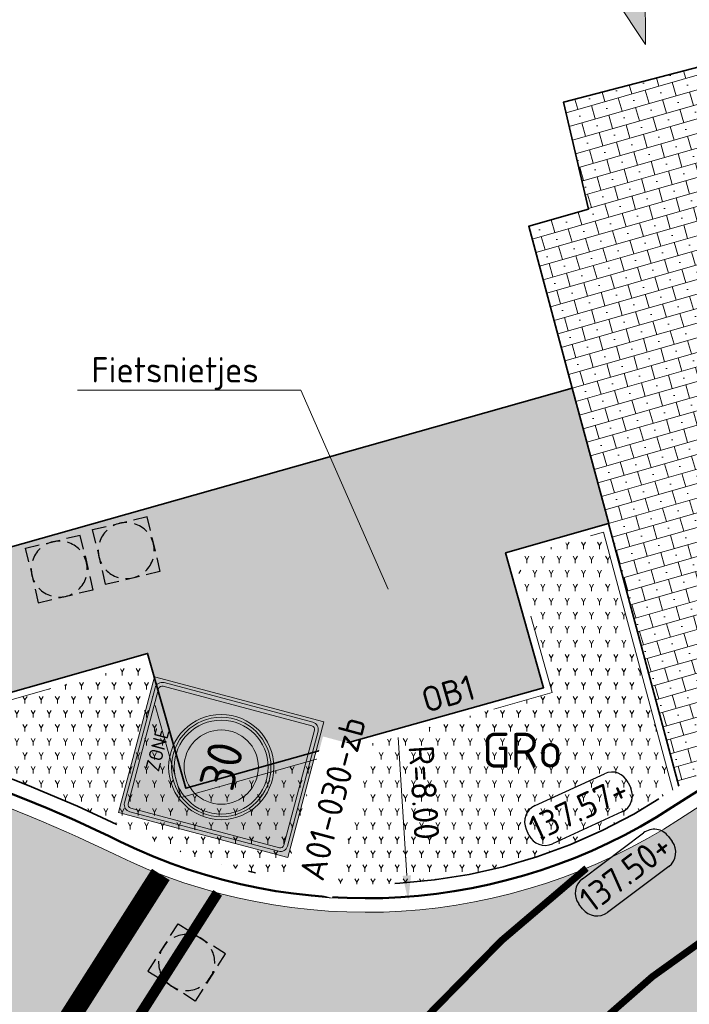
# Model space of a CAD drawing. Header units: metres. Extents: x 191748 to 192615, y 309710 to 310028.
# Tile 33 of 76: x 192050 to 192059, y 309823 to 309837. Entities that reach past the tile are written whole.
import ezdxf
from ezdxf import colors
from ezdxf.entities.mleader import LeaderData, LeaderLine
from ezdxf.enums import TextEntityAlignment as Align
from ezdxf.math import Vec2, Vec3

# ---------------------------------------------------------------- set-up
doc = ezdxf.new("R2010")
doc.units = ezdxf.units.M
for name, pattern in [('VH-GELEIDEBAND_50X200', [8, 4, -2, 0, -2]), ('VH-OPSLUITBAND-SO', [10, 4, -2, 2, -2]), ('VH-OPSLUITBAND_100X200', [16, 8, -2, 4, -2]), ('VW-11_STREEP', [2, 1, -1])]:
    doc.linetypes.add(name, pattern=pattern)
for name, color, linetype, lineweight, true_color in [('N-WE-GR-BEPLANTING_BODEMBEDEKKERS-A', 7, 'Continuous', 9, 0x478e2f), ('N-WE-GR-BEPLANTING_BODEMBEDEKKERS-T', 7, 'Continuous', 9, 0x224517), ('N-WE-VH-GESLOTENVERHARDING_ASFALT_COATING_ROOD-A', 7, 'Continuous', 9, 0xf2beba), ('N-WE-VW-MARKERING_LANGS_STREEP_11-G', 7, 'VW-11_STREEP', 13, 0xf7f7f7)]:
    doc.layers.add(name, color=color, linetype=linetype, lineweight=lineweight, true_color=true_color)
for name, color, linetype, lineweight in [('N-WE-RI-OVERIG_RIOOLPUT-OPHOOGTEBRENGEN-S-200', 7, 'Continuous', 25), ('N-WE-VH-KANTLAAG 2 STREKS-G', 170, 'Continuous', 18), ('N-WE-VH-KANTOPSLUITING_GELEIDEBAND_70 200 VOORKANT-G', 2, 'Continuous', 50), ('N-WE-VH-KANTOPSLUITING_GELEIDEBAND_70 200-G', 6, 'VH-GELEIDEBAND_50X200', 35), ('N-WE-VH-KANTOPSLUITING_OPSLUITBAND_80X200 VOORKANT-G', 1, 'Continuous', 35), ('N-WE-VH-KANTOPSLUITING_OPSLUITBAND_80X200-G', 5, 'VH-OPSLUITBAND-SO', 18), ('N-WE-VH-KANTOPSLUITING_TEKST-T', 7, 'VH-OPSLUITBAND_100X200', 35), ('N-WE-VH-KANTVERHARDING-G', 5, 'Continuous', 35), ('N-WE-VH-OPENVERHARDING_STRAATBAKSTEEN_ROOD-A', 13, 'Continuous', 9), ('N-WE-VH-VERHARDING_ASFALT-A', 253, 'Continuous', 9), ('N-WE-VW-VERKEERSTEKEN_BORD-T25', 7, 'Continuous', 25), ('N-WE-VW-VERKEERSTEKEN_BORD_ZONEBORD-S-200', 7, 'Continuous', 25), ('X-XX-AL-AANPIJLING-S', 6, 'Continuous', 5), ('X-XX-AL-AANPIJLING_INRIT-S', 6, 'Continuous', 5), ('X-XX-AL-HOOGTELABEL-S', 7, 'Continuous', 25), ('X-XX-AL-MAATVOERING-M', 6, 'Continuous', 18)]:
    doc.layers.add(name, color=color, linetype=linetype, lineweight=lineweight)
doc.layers.add('N-WE-VW-MARKERING_30 KM zone-S', color=7, linetype='Continuous', true_color=0xf7f7f7)
doc.styles.add('NLCS-ISO', font='NLCS-ISO.ttf')
doc.styles.add('NLCS-ISO-M200-T18', font='NLCS-ISO.ttf', dxfattribs={"height": 0.36})
doc.styles.add('NLCS-ISO-M200-T25', font='NLCS-ISO.ttf', dxfattribs={"height": 0.5})
doc.styles.add('NLCS-RVV-M200-T25', font='NLCS-RVV.ttf')
doc.dimstyles.new('NLCS-M200-T18-PIJL_L2_H2', dxfattribs={"dimscale": 0.2, "dimtxt": 2.5, "dimasz": 1.8, "dimexe": 2, "dimexo": 2, "dimgap": 0.7, "dimtad": 1, "dimzin": 0, "dimdsep": 46, "dimtxsty": 'NLCS-ISO-M200-T18', "dimcen": 0, "dimdle": 2, "dimclrd": 256, "dimclre": 256, "dimclrt": 7, "dimazin": 0, "dimtfac": 1, "dimtdec": 3, "dimtofl": 0, "dimtmove": 0, "dimatfit": 3, "dimfxl": 2, "dimfxlon": 1, "dimtfillclr": 256, "dimtolj": 1, "dimtzin": 0, "dimlwd": -1, "dimlwe": -1, "dimarcsym": 0})

# ---------------------------------------------------------------- blocks, each defined once
blk = doc.blocks.new('INRIT')
at = {"layer": 'X-XX-AL-AANPIJLING_INRIT-S'}
blk.add_hatch(color=254, dxfattribs=at).paths.add_polyline_path([(-1.75, 0.07499999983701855), (-1.750000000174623, -0.07499999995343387), (-0.75, -0.07500000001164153), (-0.75, -0.2250000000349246), (0, 0), (-0.75, 0.2250000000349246), (-0.75, 0.07500000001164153)])
at = {"layer": 'X-XX-AL-AANPIJLING_INRIT-S', "flags": 128}
blk.add_lwpolyline([(-1.75, 0.07499999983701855), (-1.750000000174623, -0.07499999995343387), (-0.75, -0.07500000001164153), (-0.75, -0.2250000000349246), (0, 0), (-0.75, 0.2250000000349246), (-0.75, 0.07500000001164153)], close=True, dxfattribs=at)
blk = doc.blocks.new('*D110')
at = {"layer": 'defpoints', "color": 0, "transparency": 16777216}
for p in [(192054.6348853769, 309832.4871657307), (192055.1350666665, 309824.5028173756)]:
    blk.add_point(p, dxfattribs=at)
at = {"layer": 'X-XX-AL-MAATVOERING-M', "transparency": 16777216}
blk.add_line((192054.9892638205, 309826.8302549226), (192055.1125585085, 309824.8621130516), dxfattribs=at)
blk.add_solid([(192055.1724411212, 309824.8658644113), (192055.0526758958, 309824.8583616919), (192055.1350666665, 309824.5028173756)], dxfattribs=at)
at = {"layer": 'X-XX-AL-MAATVOERING-M', "color": 7, "transparency": 16777216, "insert": (192055.3590310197, 309826.0458390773), "char_height": 0.36, "attachment_point": 5, "rotation": 273.58462263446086, "style": 'NLCS-ISO-M200-T18'}
blk.add_mtext('\\A1;R=8.00', dxfattribs=at)
blk = doc.blocks.new('N-SVW-VERKEERSTEKEN_BORD_ZONEBORD BEGIN_A01_030-SO')
at = {"true_color": 0xffffff}
h = blk.add_hatch(color=7, dxfattribs=at)
h.dxf.hatch_style = 1
h.paths.add_polyline_path([(5.001768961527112, 6.250889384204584), (-5.001768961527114, 6.250889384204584), (-5.001768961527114, 8.881784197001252e-16), (-4.756152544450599, 0), (-4.756152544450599, 5.485527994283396, -0.4142135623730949), (-4.2311525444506, 6.010527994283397), (4.247025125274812, 6.010527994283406, -0.4142135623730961), (4.77202512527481, 5.485527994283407), (4.772025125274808, 0), (5.001768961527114, 0)])
at = {"true_color": 0x191919}
h = blk.add_hatch(color=250, dxfattribs=at)
h.dxf.hatch_style = 1
h.paths.add_polyline_path([(-4.493652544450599, 5.485527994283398, -0.4142135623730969), (-4.2311525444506, 5.748027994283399), (4.247025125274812, 5.748027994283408, -0.4142135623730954), (4.509525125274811, 5.485527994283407), (4.509525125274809, 0), (4.77202512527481, 0), (4.772025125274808, 5.485527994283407, 0.4142135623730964), (4.247025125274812, 6.010527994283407), (-4.231152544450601, 6.010527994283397, 0.4142135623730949), (-4.756152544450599, 5.485527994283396), (-4.756152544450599, 0), (-4.493652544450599, 0)])
at = {"true_color": 0xffffff}
h = blk.add_hatch(color=7, dxfattribs=at)
h.dxf.hatch_style = 1
h.paths.add_polyline_path([(4.509525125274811, 5.485527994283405, 0.4142135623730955), (4.247025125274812, 5.748027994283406), (-4.2311525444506, 5.748027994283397, 0.4142135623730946), (-4.493652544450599, 5.485527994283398), (-4.493652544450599, 0), (-3.75, 0, -1), (3.75, 0), (4.509525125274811, 8.881784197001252e-16)])
at = {"true_color": 0xff0000}
h = blk.add_hatch(color=1, dxfattribs=at)
h.dxf.hatch_style = 1
h.paths.add_polyline_path([(-3.75, 0), (-3.55, 0, -1), (3.550000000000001, 0), (3.75, 0, 1)])
at = {"true_color": 0xffffff}
h = blk.add_hatch(color=7, dxfattribs=at)
h.dxf.hatch_style = 1
h.paths.add_polyline_path([(-3.55, 0), (-3.35, 0, -1), (3.35, 0), (3.550000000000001, 0, 1)])
at = {"true_color": 0xff0000}
h = blk.add_hatch(color=1, dxfattribs=at)
h.dxf.hatch_style = 1
h.paths.add_polyline_path([(-3.35, 0), (-2.649999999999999, 0, -1), (2.649999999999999, 0), (3.35, 0, 1)])
at = {"true_color": 0xffffff}
h = blk.add_hatch(color=7, dxfattribs=at)
h.dxf.hatch_style = 1
h.paths.add_polyline_path([(-2.649999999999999, 0), (2.649999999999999, 0, 1)])
h = blk.add_hatch(color=7, dxfattribs=at)
h.dxf.hatch_style = 1
h.paths.add_polyline_path([(5.001768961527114, 0), (4.772025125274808, 0), (4.77202512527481, -5.490847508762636, -0.4142135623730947), (4.247025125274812, -6.015847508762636), (-4.231152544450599, -6.015847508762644, -0.4142135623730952), (-4.756152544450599, -5.490847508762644), (-4.756152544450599, 0), (-5.001768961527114, 8.881784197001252e-16), (-5.001768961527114, -6.250889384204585), (5.001768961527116, -6.250889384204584)])
at = {"true_color": 0x191919}
h = blk.add_hatch(color=250, dxfattribs=at)
h.dxf.hatch_style = 1
h.paths.add_polyline_path([(-4.493652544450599, 0), (-4.756152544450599, -8.881784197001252e-16), (-4.756152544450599, -5.490847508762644, 0.4142135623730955), (-4.231152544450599, -6.015847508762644), (4.247025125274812, -6.015847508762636, 0.4142135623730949), (4.77202512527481, -5.490847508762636), (4.77202512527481, 0), (4.509525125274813, 8.881784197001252e-16), (4.509525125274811, -5.490847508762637, -0.4142135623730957), (4.247025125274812, -5.753347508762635), (-4.2311525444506, -5.753347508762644, -0.4142135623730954), (-4.493652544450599, -5.490847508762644)])
at = {"true_color": 0xffffff}
h = blk.add_hatch(color=7, dxfattribs=at)
h.dxf.hatch_style = 1
h.paths.add_polyline_path([(-3.75, 0), (-4.493652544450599, 0), (-4.493652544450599, -5.490847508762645, 0.4142135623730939), (-4.2311525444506, -5.753347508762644), (4.247025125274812, -5.753347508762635, 0.4142135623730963), (4.509525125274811, -5.490847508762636), (4.509525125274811, 0), (3.75, 0, -1)])
at = {"true_color": 0xff0000}
h = blk.add_hatch(color=1, dxfattribs=at)
h.dxf.hatch_style = 1
h.paths.add_polyline_path([(3.75, 0), (3.550000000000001, 0, -1), (-3.55, 0), (-3.75, 0, 1)])
at = {"true_color": 0xffffff}
h = blk.add_hatch(color=7, dxfattribs=at)
h.dxf.hatch_style = 1
h.paths.add_polyline_path([(3.550000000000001, 0), (3.35, 0, -1), (-3.35, 0), (-3.55, 0, 1)])
at = {"true_color": 0xff0000}
h = blk.add_hatch(color=1, dxfattribs=at)
h.dxf.hatch_style = 1
h.paths.add_polyline_path([(3.35, 0), (2.649999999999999, 0, -1), (-2.649999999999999, 0), (-3.35, 0, 1)])
at = {"true_color": 0xffffff}
h = blk.add_hatch(color=7, dxfattribs=at)
h.dxf.hatch_style = 1
h.paths.add_polyline_path([(2.649999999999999, 0), (-2.649999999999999, 0, 1)])
at = {"color": 251, "lineweight": 0, "true_color": 0x4b4b4b}
blk.add_lwpolyline([(-5.001768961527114, 6.250889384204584), (5.001768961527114, 6.250889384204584), (5.001768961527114, -6.250889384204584), (-5.001768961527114, -6.250889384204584)], close=True, dxfattribs=at)
at = {"color": 250, "lineweight": 0, "true_color": 0x191919}
for points in [[(-4.231152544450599, 6.010527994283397), (4.247025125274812, 6.010527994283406, -0.4142135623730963), (4.772025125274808, 5.485527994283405), (4.77202512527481, -5.490847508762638, -0.4142135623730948), (4.24702512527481, -6.015847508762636), (-4.2311525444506, -6.015847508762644, -0.4142135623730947), (-4.756152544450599, -5.490847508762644), (-4.756152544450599, 5.4855279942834, -0.4142135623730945)], [(-4.2311525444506, 5.748027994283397), (4.247025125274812, 5.748027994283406, -0.4142135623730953), (4.509525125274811, 5.485527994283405), (4.509525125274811, -5.490847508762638, -0.4142135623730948), (4.247025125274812, -5.753347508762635), (-4.2311525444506, -5.753347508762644, -0.4142135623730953), (-4.493652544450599, -5.490847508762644), (-4.493652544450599, 5.4855279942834, -0.4142135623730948)]]:
    blk.add_lwpolyline(points, format="xyb", close=True, dxfattribs=at)
at = {"color": 1, "lineweight": 0, "true_color": 0xff0000}
blk.add_circle((0, 0), 3.75, dxfattribs=at)
at = {"color": 7, "lineweight": 0, "true_color": 0xffffff}
for radius in [3.55, 3.35, 2.649999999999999]:
    blk.add_circle((0, 0), radius, dxfattribs=at)
at = {"color": 250, "true_color": 0x191919, "style": 'NLCS-RVV-M200-T25'}
for s, height, p in [('ZONE', 1, (0.02025343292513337, 4.713568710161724)), ('30', 2.5, (0.09999999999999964, 0))]:
    blk.add_text(s, height=height, dxfattribs=at).set_placement(p, align=Align.MIDDLE_CENTER)
blk.add_attdef('RVV_ONDERSCHRIFT', text='', height=1, dxfattribs=at).set_placement((0.02025343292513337, -4.717490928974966), align=Align.MIDDLE_CENTER)
blk = doc.blocks.new('TEKST OB')
at = {"layer": 'N-WE-VH-KANTOPSLUITING_TEKST-T', "style": 'NLCS-ISO'}
blk.add_attdef('TEKST_OPSLUITBANDEN', text='', height=0.36, rotation=0.340705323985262, dxfattribs=at).set_placement((0, 0), align=Align.BOTTOM_CENTER)
blk = doc.blocks.new('SAL-HOOGTE-WEGPEIL-200-SO')
for p, q in [((-0.5450000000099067, 0.3024999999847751), (0.5450000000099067, 0.3024999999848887)), ((-0.8000000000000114, -0.04250000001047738), (-0.8000000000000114, 0.04250000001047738)), ((0.8000000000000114, 0.04749999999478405), (0.8000000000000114, -0.04250000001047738)), ((0.5449999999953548, -0.297500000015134), (-0.5449999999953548, -0.297500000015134))]:
    blk.add_line(p, q)
for centre, radius, start, end in [((-0.5450000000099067, 0.04749999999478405), 0.2549999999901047, 90.00000000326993, 180.0000000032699), ((0.5450000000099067, 0.04749999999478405), 0.2549999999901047, 359.9999999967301, 89.99999999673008), ((-0.5449999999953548, -0.04250000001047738), 0.2550000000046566, 180, 270), ((0.5449999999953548, -0.04250000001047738), 0.2550000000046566, 270, 0)]:
    blk.add_arc(centre, radius, start, end)
at = {"style": 'NLCS-ISO'}
blk.add_attdef('HOOGTE', text='', height=0.36, dxfattribs=at).set_placement((0, 0.002499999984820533), align=Align.MIDDLE_CENTER)
blk = doc.blocks.new('SRI-PUT_OPHOOGTEBRENGEN-SO')
for p, q in [((-0.5, 2), (0.5, 2)), ((-2, -0.4999999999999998), (-2, 0.5)), ((2, -0.4999999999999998), (2, 0.5000000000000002)), ((-0.5, -2), (0.5, -2))]:
    blk.add_line(p, q)
for points in [[(-1, 2), (-2, 2), (-2, 0.9999999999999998)], [(1, 2), (2, 2), (2, 0.9999999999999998)], [(-1, -2), (-2, -2), (-2, -0.9999999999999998)], [(1, -2), (2, -2), (2, -0.9999999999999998)]]:
    blk.add_lwpolyline(points)
for start, end in [(120, 150), (75.52248781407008, 104.4775121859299), (30, 59.99999999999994), (165.5224878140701, 194.4775121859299), (345.5224878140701, 14.47751218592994), (209.9999999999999, 239.9999999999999), (300.0000000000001, 330.0000000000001), (255.52248781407, 284.4775121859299)]:
    blk.add_arc((0, 0), 2, start, end)

msp = doc.modelspace()

# ---------------------------------------------------------------- hatches: boundary and pattern name
at = {"layer": 'N-WE-GR-BEPLANTING_BODEMBEDEKKERS-A'}
h = msp.add_hatch(dxfattribs=at)
h.set_pattern_fill('AGR-BEPLANTING_SOORT_01', color=256, scale=0.04, pattern_type=2)
h.set_pattern_definition([(59.99999999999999, (192048.0483931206, 309826.9672860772), (-0.1154700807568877, 0.1999999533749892), [0.05773519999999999, -0.1732052]), (120, (192048.0483931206, 309826.9672860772), (-0.2309400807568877, -4.662501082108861e-08), [0.05773519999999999, -0.1732052]), (270, (192048.0483931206, 309826.9672860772), (0.11547, -0.2), [0.05, -0.35])])
edge = h.paths.add_edge_path()
edge.add_line((192056.644633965, 309829.3977510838), (192057.1887744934, 309827.4731963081))
edge.add_line((192057.1887744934, 309827.4731963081), (192051.8929401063, 309825.9758743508))
edge.add_line((192051.8929401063, 309825.9758743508), (192051.3487995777, 309827.9004291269))
edge.add_line((192051.3487995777, 309827.9004291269), (192048.0483931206, 309826.9672860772))
edge.add_line((192048.0483931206, 309826.9672860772), (192047.9871854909, 309826.7689688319))
edge.add_arc((192041.2267650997, 309805.2037951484), 22.59999999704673, 64.05151384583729, 72.5944246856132, ccw=False)
edge.add_arc((192054.5286765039, 309832.5391046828), 7.799999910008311, 244.0515138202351, 247.0094835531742)
edge.add_line((192051.4821621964, 309825.3586625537), (192051.7384934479, 309825.2552267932))
edge.add_arc((192054.5286765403, 309832.5391047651), 7.79999999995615, 249.0400195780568, 303.0926038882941)
edge.add_arc((192068.7245158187, 309810.7565854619), 18.20000000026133, 122.64487450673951, 123.092603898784, ccw=False)
edge.add_line((192058.9068819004, 309826.0815345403), (192057.920128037, 309829.7583789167))
edge.add_line((192057.920128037, 309829.7583789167), (192056.644633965, 309829.3977510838))
at = {"layer": 'N-WE-VH-GESLOTENVERHARDING_ASFALT_COATING_ROOD-A'}
h = msp.add_hatch(color=256, dxfattribs=at)
h.dxf.hatch_style = 1
edge = h.paths.add_edge_path()
edge.add_line((192051.0774653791, 309808.4195765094), (192057.0811257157, 309758.80851348))
edge.add_line((192057.0811257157, 309758.80851348), (192058.565283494, 309759.0298562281))
edge.add_line((192058.565283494, 309759.0298562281), (192052.5561329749, 309808.6862872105))
edge.add_arc((192068.7381378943, 309810.6445452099), 16.30006311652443, 172.7372160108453, 186.9000706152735, ccw=False)
edge.add_arc((192042.9464646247, 309813.9315084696), 9.700216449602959, 352.7372160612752, 353.558672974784)
edge.add_arc((192068.7432477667, 309810.638999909), 16.30746508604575, 122.85393825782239, 172.2315393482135, ccw=False)
edge.add_arc((192069.4176080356, 309809.2144069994), 17.87123448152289, 94.68040749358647, 122.19239038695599, ccw=False)
edge.add_arc((192068.8067794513, 309807.0628131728), 19.9812120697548, 86.85571442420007, 92.43069995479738, ccw=False)
edge.add_arc((192068.7245158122, 309810.7565854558), 16.30000000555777, 69.28399104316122, 85.85476106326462, ccw=False)
edge.add_line((192074.490415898, 309826.0027127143), (192099.6408618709, 309816.4911196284))
edge.add_arc((192146.0156778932, 309939.1148793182), 131.1000000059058, 249.283991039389, 267.28769582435)
edge.add_line((192139.8119000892, 309808.1617459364), (192141.2483762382, 309808.1163962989))
edge.add_arc((192142.7684526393, 309904.2043735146), 96.09999998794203, 269.0936774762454, 300.0344611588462)
edge.add_line((192190.8685005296, 309821.0082474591), (192194.5697765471, 309823.0909068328))
edge.add_line((192194.5697765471, 309823.0909068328), (192208.7230190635, 309831.2756147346))
edge.add_arc((192084.1208555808, 310046.7414149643), 248.9000004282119, 300.0404543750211, 303.1284289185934)
edge.add_arc((192208.2896435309, 309856.4733086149), 21.6999999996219, 303.1284289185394, 319.3354496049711)
edge.add_line((192224.7499105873, 309842.332954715), (192225.6489243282, 309843.3794636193))
edge.add_arc((192239.5301633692, 309831.4546490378), 18.30000000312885, 125.1354368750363, 139.3354496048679, ccw=False)
edge.add_line((192228.9983091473, 309846.420277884), (192235.1600518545, 309850.7565190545))
edge.add_line((192235.1600518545, 309850.7565190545), (192236.4865745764, 309851.7701852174))
edge.add_arc((192229.1268201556, 309861.0166983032), 11.81795199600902, 308.5180067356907, 324.8070539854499)
edge.add_line((192238.7846379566, 309854.205637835), (192239.3306963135, 309854.9545798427))
edge.add_arc((192239.7560225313, 309855.1015410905), 0.4499999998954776, 142.4942655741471, 199.0613597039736, ccw=False)
edge.add_arc((192266.6089706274, 309834.4922791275), 34.30000000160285, 127.17003413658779, 142.4942657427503, ccw=False)
edge.add_line((192245.8855127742, 309861.8240974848), (192247.0046765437, 309862.637645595))
edge.add_line((192247.0046765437, 309862.637645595), (192247.8553785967, 309863.2301912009))
edge.add_line((192247.8553785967, 309863.2301912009), (192254.0557285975, 309867.5489654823))
edge.add_line((192254.0557285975, 309867.5489654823), (192254.1700393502, 309867.3848525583))
edge.add_line((192254.1700393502, 309867.3848525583), (192255.7091075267, 309868.45687076))
edge.add_line((192255.7091075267, 309868.45687076), (192254.566, 309870.098))
edge.add_line((192254.566, 309870.098), (192247.4733388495, 309865.1572808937))
edge.add_line((192247.4733388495, 309865.1572808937), (192247.5874540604, 309864.9934487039))
edge.add_line((192247.5874540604, 309864.9934487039), (192246.0901905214, 309863.9505489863))
edge.add_arc((192266.6089706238, 309834.4922791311), 35.89999999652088, 124.8586456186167, 145.9195530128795)
edge.add_arc((192228.4265712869, 309860.3247079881), 10.20000000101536, 305.13543687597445, 325.91955301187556, ccw=False)
edge.add_line((192234.2967851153, 309851.9832099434), (192228.1350424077, 309847.6469687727))
edge.add_arc((192239.5301633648, 309831.4546490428), 19.79999999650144, 125.1354368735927, 139.3354496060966)
edge.add_line((192224.51111785, 309844.3569074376), (192223.6121041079, 309843.3103985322))
edge.add_arc((192208.2896435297, 309856.473308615), 20.20000000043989, 303.128428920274, 319.33544960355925, ccw=False)
edge.add_arc((192084.1208557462, 310046.741414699), 247.4000001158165, 300.0404543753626, 303.12842892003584, ccw=False)
edge.add_line((192207.9721020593, 309832.5741229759), (192193.8265035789, 309824.3938355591))
edge.add_line((192193.8265035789, 309824.3938355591), (192190.1252659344, 309822.3111977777))
edge.add_arc((192142.768452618, 309904.2043735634), 94.6000000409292, 295.4844754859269, 300.0397409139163, ccw=False)
edge.add_line((192183.4716656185, 309818.8087737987), (192183.0189620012, 309818.594464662))
edge.add_arc((192142.7684526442, 309904.204373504), 94.59999997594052, 287.2480245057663, 295.1811174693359, ccw=False)
edge.add_line((192170.8181706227, 309813.8585196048), (192159.1426590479, 309811.0322459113))
edge.add_arc((192142.7684526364, 309904.2043735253), 94.59999999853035, 269.0985400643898, 279.96746087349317, ccw=False)
edge.add_arc((192141.9846298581, 309854.2105175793), 44.60000006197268, 267.27836996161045, 269.0949207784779, ccw=False)
edge.add_arc((192146.0156777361, 309939.1148793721), 129.6000000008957, 249.28399111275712, 267.2806065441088, ccw=False)
edge.add_line((192100.1714661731, 309817.8941374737), (192075.0210202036, 309827.4057305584))
edge.add_arc((192068.7245158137, 309810.7565854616), 17.7999999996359, 69.28399102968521, 123.0926038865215)
edge.add_arc((192054.5286765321, 309832.5391047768), 8.200000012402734, 292.5779463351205, 303.0926038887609, ccw=False)
edge.add_arc((192068.7245154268, 309810.756585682), 17.99999958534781, 127.8612765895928, 168.1940758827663)
edge.add_arc((192042.9203814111, 309813.9419657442), 8.200000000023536, -7.0372807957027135, 3.4774068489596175, ccw=False)
edge.add_arc((192068.7245158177, 309810.7565854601), 17.80000000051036, 172.9627625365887, 187.543856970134)
edge.add_line((192051.0785808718, 309808.4197115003), (192051.0774653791, 309808.4195765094))
h = msp.add_hatch(color=256, dxfattribs=at)
h.dxf.hatch_style = 1
edge = h.paths.add_edge_path()
edge.add_arc((192244.0243701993, 309849.036280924), 0.4499999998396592, 230.4225353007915, 287.348414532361)
edge.add_arc((192233.6897319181, 309881.2700922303), 34.30000000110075, 287.7710036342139, 307.1700341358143)
edge.add_arc((192233.689733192, 309881.2700932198), 34.30000001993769, 307.1700314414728, 315.9919136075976)
edge.add_arc((192266.8487255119, 309849.2436790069), 11.80000000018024, 120.7354877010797, 136.0055259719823, ccw=False)
edge.add_line((192260.818035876, 309859.3862024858), (192261.6775717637, 309859.8972778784))
edge.add_line((192261.6775717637, 309859.8972778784), (192261.5753566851, 309860.0691850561))
edge.add_line((192261.5753566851, 309860.0691850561), (192270.857, 309865.588))
edge.add_line((192270.857, 309865.588), (192271.6236130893, 309864.2986961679))
edge.add_line((192271.6236130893, 309864.2986961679), (192262.9461587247, 309859.139128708))
edge.add_arc((192268.0569126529, 309850.5437698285), 9.99999999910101, 120.7354877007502, 138.2013745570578)
edge.add_arc((192233.6897319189, 309881.2700922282), 36.09999999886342, 289.36379946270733, 318.2013745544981, ccw=False)
edge.add_line((192245.6592327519, 309847.2121849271), (192245.5955394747, 309847.401771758))
edge.add_line((192245.5955394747, 309847.401771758), (192244.6476053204, 309847.083305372))
edge.add_arc((192233.6839772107, 309881.2912425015), 35.92191676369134, 284.36949514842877, 287.7706307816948, ccw=False)
edge.add_arc((192245.1302455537, 309836.6122301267), 10.19999999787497, 104.3694951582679, 123.9399972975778)
edge.add_arc((192258.1392042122, 309817.2820200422), 33.50000058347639, 123.9399973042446, 125.1354368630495)
edge.add_line((192238.8595800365, 309844.6781170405), (192233.0580172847, 309840.5953475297))
edge.add_arc((192221.6628963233, 309856.7876672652), 19.80000000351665, 291.26296266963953, 305.13543687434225, ccw=False)
edge.add_line((192228.8433443, 309838.3355354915), (192227.0587217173, 309837.6410688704))
edge.add_arc((192234.3842292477, 309818.8161667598), 20.20000000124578, 111.2629626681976, 123.3955080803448)
edge.add_line((192223.2658404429, 309835.6809653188), (192220.6846251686, 309834.0017217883))
edge.add_line((192220.6846251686, 309834.0017217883), (192219.8426701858, 309833.4635931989))
edge.add_arc((192084.1208556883, 310046.7414148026), 252.8000002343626, 300.0404543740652, 302.4711089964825, ccw=False)
edge.add_line((192210.6754033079, 309827.8994933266), (192196.5308240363, 309819.7197953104))
edge.add_line((192196.5308240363, 309819.7197953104), (192192.8295869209, 309817.6371578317))
edge.add_arc((192142.7684716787, 309904.204339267), 99.99996080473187, 298.6623529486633, 300.0404547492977, ccw=False)
edge.add_line((192190.7331580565, 309816.4582224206), (192190.6371805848, 309816.633802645))
edge.add_arc((192142.7686785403, 309904.2026409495), 99.79827117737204, 269.1016171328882, 298.6627164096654, ccw=False)
edge.add_arc((192141.984624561, 309854.2105173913), 49.79999962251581, 267.28177641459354, 269.1017624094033, ccw=False)
edge.add_arc((192146.0156778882, 309939.1148792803), 134.7999999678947, 262.0982203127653, 267.28177642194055, ccw=False)
edge.add_line((192127.4840057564, 309805.5947792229), (192126.5002487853, 309805.7350156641))
edge.add_line((192126.5002487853, 309805.7350156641), (192113.7508740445, 309808.2331677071))
edge.add_arc((192146.0156775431, 309939.1148779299), 134.7999985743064, 255.7287576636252, 256.15163443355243, ccw=False)
edge.add_arc((192146.0156779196, 309939.1148793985), 134.8000000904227, 249.2839910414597, 255.72875766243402, ccw=False)
edge.add_line((192098.3320379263, 309813.0303422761), (192078.8062263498, 309820.4147669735))
edge.add_line((192078.8062263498, 309820.4147669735), (192078.2031537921, 309820.6428416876))
edge.add_arc((192072.6848690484, 309806.0514560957), 15.60000000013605, 69.28399103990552, 186.6211746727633)
edge.add_line((192057.1889176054, 309804.2527096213), (192058.1706189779, 309795.7954884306))
edge.add_line((192058.1706189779, 309795.7954884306), (192059.8562187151, 309781.2742804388))
edge.add_arc((192556.7199951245, 309838.9494718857), 500.2000000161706, 186.6211746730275, 188.2193609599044)
edge.add_line((192061.6580603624, 309767.43918755), (192062.8420816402, 309759.6676848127))
edge.add_line((192062.8420816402, 309759.6676848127), (192061.298320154, 309759.4374529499))
edge.add_line((192061.298320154, 309759.4374529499), (192060.1734683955, 309767.2247424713))
edge.add_arc((192556.7199952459, 309838.9494719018), 501.7000001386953, 186.6211746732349, 188.2193609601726, ccw=False)
edge.add_line((192058.3662233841, 309781.1013240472), (192056.6806236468, 309795.6225320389))
edge.add_line((192056.6806236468, 309795.6225320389), (192055.6989222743, 309804.0797532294))
edge.add_arc((192072.6848690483, 309806.0514560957), 17.10000000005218, 69.28399104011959, 186.6211746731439, ccw=False)
edge.add_line((192078.7337580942, 309822.0458595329), (192079.3368306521, 309821.8177848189))
edge.add_line((192079.3368306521, 309821.8177848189), (192080.1912720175, 309821.4946454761))
edge.add_line((192080.1912720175, 309821.4946454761), (192098.8626422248, 309814.4333601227))
edge.add_arc((192146.015677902, 309939.1148793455), 133.3000000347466, 249.2839910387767, 256.1356227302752)
edge.add_arc((192146.0156779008, 309939.1148793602), 133.3000000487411, 256.1356227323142, 261.6913552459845)
edge.add_arc((192146.0156778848, 309939.1148792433), 133.2999999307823, 261.6913552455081, 267.2817764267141)
edge.add_arc((192141.9846245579, 309854.2105172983), 48.29999952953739, 267.2817764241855, 269.1017624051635)
edge.add_arc((192142.7684526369, 309904.2043734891), 98.299999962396, 269.1017624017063, 300.0462624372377)
edge.add_line((192191.9871735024, 309819.113789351), (192195.6884480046, 309821.1964478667))
edge.add_line((192195.6884480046, 309821.1964478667), (192209.8243640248, 309829.3711359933))
edge.add_arc((192084.1208557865, 310046.7414146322), 251.1000000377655, 300.0404543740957, 303.1985352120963)
edge.add_arc((192233.4902673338, 309818.468291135), 21.69999999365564, 111.2629626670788, 123.19853521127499, ccw=False)
edge.add_line((192225.6207864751, 309838.6910820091), (192228.2993709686, 309839.7334242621))
edge.add_arc((192221.6628963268, 309856.7876672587), 18.29999999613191, 291.2629626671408, 305.1354368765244)
edge.add_line((192232.1947505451, 309841.8220384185), (192237.9963133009, 309845.904807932))
edge.add_arc((192258.1392035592, 309817.2820209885), 34.99999943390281, 123.93999727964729, 125.1354368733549, ccw=False)
edge.add_line((192238.5978501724, 309846.3188160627), (192239.7848766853, 309847.0833405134))
edge.add_arc((192246.077788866, 309836.8657450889), 11.99999999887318, 105.5881973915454, 121.62848938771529, ccw=False)
edge.add_line((192242.8531319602, 309848.4243603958), (192243.7376658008, 309848.6894371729))
at = {"layer": 'N-WE-VH-OPENVERHARDING_STRAATBAKSTEEN_ROOD-A'}
h = msp.add_hatch(dxfattribs=at)
h.set_pattern_fill('AVH-SBS_KEIFORMAAT_HALFST', color=256, scale=2, pattern_type=2)
h.set_pattern_definition([(15.95000068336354, (192057.9385980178, 309830.0753614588), (-0.05495968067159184, 0.192300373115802), []), (105.9500006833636, (192058.323198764, 309830.1852808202), (-0.384600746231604, -0.1099193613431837), [0.2, -0.2]), (105.9500006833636, (192058.0759387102, 309830.3226215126), (-0.384600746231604, -0.1099193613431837), [0.2, -0.2]), (15.95000068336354, (192058.1034185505, 309830.226471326), (-0.1099193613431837, 0.384600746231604), [0, -0.4, 0, 0, 0]), (15.95000068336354, (192058.240759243, 309830.4737313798), (-0.1099193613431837, 0.384600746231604), [0, -0.4, 0, 0, 0])])
edge = h.paths.add_edge_path()
edge.add_line((192057.349, 309835.893), (192057.7049999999, 309834.366))
edge.add_line((192057.7049999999, 309834.366), (192056.8526859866, 309834.121689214))
edge.add_line((192056.8526859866, 309834.121689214), (192057.9930120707, 309829.8829059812))
edge.add_line((192057.9930120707, 309829.8829059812), (192058.9953130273, 309826.1378277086))
edge.add_arc((192068.7245158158, 309810.7565854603), 18.20000000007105, 107.23350735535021, 122.31486181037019, ccw=False)
edge.add_line((192063.3324626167, 309828.1395012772), (192062.28, 309831.822))
edge.add_line((192062.28, 309831.822), (192061.2625523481, 309835.3819836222))
edge.add_line((192061.2625523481, 309835.3819836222), (192060.909, 309836.82))
edge.add_line((192060.909, 309836.82), (192058.7110994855, 309836.2478808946))
edge.add_line((192058.7110994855, 309836.2478808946), (192057.349, 309835.893))
h = msp.add_hatch(dxfattribs=at)
h.set_pattern_fill('AVH-SBS_WAALFORMAAT_HALFST', color=256, scale=2, angle=90, pattern_type=2)
h.set_pattern_definition([(105.787496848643, (192048.407, 309829.251), (-0.0962277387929, -0.02720702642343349), []), (195.7874968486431, (192048.2981718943, 309829.6359109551), (0.1088281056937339, -0.3849109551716), [0.1, -0.1]), (195.7874968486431, (192048.2563582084, 309829.4162484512), (0.1088281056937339, -0.3849109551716), [0.1, -0.1]), (105.787496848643, (192048.3044720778, 309829.4298519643), (-0.1924554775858, -0.05441405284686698), [0, -0.4, 0, 0, 0]), (105.787496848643, (192048.1538302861, 309829.5951004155), (-0.1924554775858, -0.05441405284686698), [0, -0.4, 0, 0, 0])])
edge = h.paths.add_edge_path()
edge.add_line((192057.9930120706, 309829.8829059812), (192057.472, 309831.814))
edge.add_line((192057.472, 309831.814), (192048.407, 309829.251))
edge.add_line((192048.407, 309829.251), (192047.878, 309831.165))
edge.add_line((192047.878, 309831.165), (192042.5740231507, 309829.6051901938))
edge.add_line((192042.5740231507, 309829.6051901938), (192043.2001655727, 309827.7174730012))
edge.add_arc((192041.2267651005, 309805.2037951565), 22.59999998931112, 72.84794665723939, 84.9906329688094, ccw=False)
edge.add_line((192047.8916981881, 309826.798671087), (192047.9688729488, 309827.0487230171))
edge.add_line((192047.9688729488, 309827.0487230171), (192051.4155886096, 309828.0315603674))
edge.add_line((192051.4155886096, 309828.0315603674), (192051.9597291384, 309826.1070055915))
edge.add_line((192051.9597291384, 309826.1070055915), (192057.0653397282, 309827.5422170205))
edge.add_line((192057.0653397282, 309827.5422170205), (192056.5211991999, 309829.4667717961))
edge.add_line((192056.5211991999, 309829.4667717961), (192057.9930120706, 309829.8829059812))
at = {"layer": 'N-WE-VH-VERHARDING_ASFALT-A'}
h = msp.add_hatch(color=256, dxfattribs=at)
h.dxf.hatch_style = 1
edge = h.paths.add_edge_path()
edge.add_arc((192068.7380743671, 309810.6445459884), 16.30000000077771, 122.8492405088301, 186.9000726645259)
edge.add_line((192052.5561320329, 309808.6862949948), (192052.7216872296, 309807.3182347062))
edge.add_line((192052.7216872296, 309807.3182347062), (192058.5652834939, 309759.0298562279))
edge.add_line((192058.5652834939, 309759.0298562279), (192061.298320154, 309759.4374529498))
edge.add_line((192061.298320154, 309759.4374529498), (192060.1734683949, 309767.224742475))
edge.add_arc((192556.7199951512, 309838.9494718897), 501.7000000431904, 186.6211746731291, 188.2193609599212, ccw=False)
edge.add_line((192058.3662233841, 309781.101324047), (192055.6989222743, 309804.0797532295))
edge.add_arc((192072.6848690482, 309806.0514560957), 17.09999999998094, 69.28399103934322, 186.621174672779, ccw=False)
edge.add_line((192078.7337580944, 309822.0458595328), (192080.1856861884, 309821.4967579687))
edge.add_line((192080.1856861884, 309821.4967579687), (192080.9566771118, 309823.5572512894))
edge.add_line((192080.9566771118, 309823.5572512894), (192074.5393479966, 309825.9842071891))
edge.add_arc((192068.7380742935, 309810.6445454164), 16.39999999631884, 69.28399104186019, 86.92408697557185)
edge.add_arc((192068.738074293, 309810.6445453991), 16.40000001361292, 86.92408697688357, 92.72158726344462)
edge.add_arc((192069.4176080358, 309809.2144069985), 17.87123448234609, 94.68040749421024, 122.1923903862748)
h = msp.add_hatch(color=256, dxfattribs=at)
h.dxf.hatch_style = 1
h.paths.add_polyline_path([(192057.676984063, 309824.967568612, -0.2149585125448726), (192050.9406609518, 309825.1657646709, 0.04365091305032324), (192047.3275801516, 309826.5490535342), (192045.9069850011, 309821.578738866, -0.0002726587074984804), (192045.9250519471, 309821.5716352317, -0.2916030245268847), (192051.1052826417, 309814.4393320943, -0.1778246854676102)])

# ---------------------------------------------------------------- linework, layer by layer
at = {"layer": 'N-WE-VH-KANTLAAG 2 STREKS-G'}
msp.add_lwpolyline([(191976.2297637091, 309817.7298302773, 0.4564356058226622), (191984.1139145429, 309812.670325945), (192024.3173577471, 309824.4858719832, -0.04838439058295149), (192038.9576945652, 309827.2886287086), (192039.1771044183, 309827.3089730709, -0.1371873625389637), (192050.9406609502, 309825.1657646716, 0.2634697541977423), (192059.0058258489, 309825.6692332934, -0.2391957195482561), (192075.0210202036, 309827.4057305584), (192081.7051754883, 309824.8778642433), (192100.1714661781, 309817.8941374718, 0.07869198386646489), (192139.8695071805, 309809.6606998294, 0.007941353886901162)], format="xyb", dxfattribs=at)
at = {"layer": 'N-WE-VH-KANTOPSLUITING_GELEIDEBAND_70 200 VOORKANT-G'}
msp.add_lwpolyline([(191984.5372325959, 309813.0031950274), (192024.2609640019, 309824.6777567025, -0.04838439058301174), (192038.9392291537, 309827.4877744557), (192039.1586390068, 309827.508118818, -0.1371873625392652), (192051.0281735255, 309825.3456022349, 0.2634697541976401), (192058.8966270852, 309825.8367911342, -0.07620657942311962), (192063.8654935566, 309828.0883454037, -0.07620657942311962)], format="xyb", dxfattribs=at)
at = {"layer": 'N-WE-VH-KANTOPSLUITING_GELEIDEBAND_70 200-G', "flags": 128}
msp.add_lwpolyline([(191984.4808388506, 309813.1950797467), (192024.2045702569, 309824.8696414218, -0.04838439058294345), (192038.9207637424, 309827.6869202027), (192039.1401735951, 309827.707264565, -0.1371873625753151), (192051.1156861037, 309825.5254397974, 0.2634697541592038), (192058.7874283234, 309826.004348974, -0.07624587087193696), (192063.8142427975, 309828.281687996, -0.07624587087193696)], format="xyb", dxfattribs=at)
at = {"layer": 'N-WE-VH-KANTOPSLUITING_OPSLUITBAND_80X200 VOORKANT-G'}
msp.add_lwpolyline([(192058.9953130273, 309826.1378277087), (192057.990442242, 309829.8821793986), (192056.5211991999, 309829.4667717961), (192057.0653397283, 309827.5422170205), (192051.9597291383, 309826.1070055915), (192051.4155886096, 309828.0315603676), (192047.9688729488, 309827.0487230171), (192047.8916981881, 309826.7986710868)], dxfattribs=at)
at = {"layer": 'N-WE-VH-KANTOPSLUITING_OPSLUITBAND_80X200-G', "flags": 128}
msp.add_lwpolyline([(192058.9068819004, 309826.0815345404), (192057.920128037, 309829.7583789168), (192056.6446339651, 309829.3977510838), (192057.1887744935, 309827.4731963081), (192051.8929401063, 309825.9758743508), (192051.3487995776, 309827.9004291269), (192048.0483931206, 309826.9672860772), (192047.9871854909, 309826.768968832)], dxfattribs=at)
at = {"layer": 'N-WE-VH-KANTVERHARDING-G'}
for points in [[(192042.5740231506, 309829.6051901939), (192047.878, 309831.165), (192048.407, 309829.251), (192057.472, 309831.814), (192056.8526859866, 309834.121689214), (192057.7049999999, 309834.366), (192057.349, 309835.893), (192060.909, 309836.82), (192061.2625523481, 309835.3819836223)], [(192057.472, 309831.814), (192057.9930120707, 309829.8829059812)]]:
    msp.add_lwpolyline(points, dxfattribs=at)
at = {"layer": 'N-WE-VW-MARKERING_30 KM zone-S'}
for points, const_width in [([(192048.4763036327, 309819.972856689), (192051.6032562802, 309824.8786924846)], 0.3), ([(192049.0688094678, 309819.3675308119), (192052.4143882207, 309824.6163662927)], 0.15)]:
    msp.add_lwpolyline(points, dxfattribs=dict(at, const_width=const_width))
at = {"layer": 'N-WE-VW-MARKERING_LANGS_STREEP_11-G', "ltscale": 5, "const_width": 0.1, "flags": 128}
for points in [[(192063.7063869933, 309826.1484843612, 0.06496849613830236), (192059.896459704, 309824.3381881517, 0.2211810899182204), (192052.5688594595, 309812.7052471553, 0.06187668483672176), (192052.5561320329, 309808.6862949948), (192052.7216872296, 309807.3182347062), (192058.5652834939, 309759.0298562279)], [(192057.6769840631, 309824.9675686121, 0.08865607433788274), (192053.438583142, 309820.2613349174)]]:
    msp.add_lwpolyline(points, format="xyb", dxfattribs=at)

# ---------------------------------------------------------------- block references
at = {"layer": 'N-WE-RI-OVERIG_RIOOLPUT-OPHOOGTEBRENGEN-S-200', "xscale": 0.2, "yscale": 0.2, "zscale": 0.2}
for p, rotation in [((192051.1098254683, 309829.4971897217), 283.0396091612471), ((192050.1548263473, 309829.2331891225), 283.0396071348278), ((192051.9719889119, 309823.6242244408), 237.4867884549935)]:
    msp.add_blockref('SRI-PUT_OPHOOGTEBRENGEN-SO', p, dxfattribs=dict(at, rotation=rotation))
at = {"layer": 'N-WE-VH-KANTOPSLUITING_TEKST-T', "rotation": 15.78749685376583}
msp.add_blockref('TEKST OB', (192055.7824987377, 309827.1795119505), dxfattribs=at).add_auto_attribs({'TEKST_OPSLUITBANDEN': 'OB1'})
at = {"layer": 'X-XX-AL-AANPIJLING_INRIT-S', "lineweight": 5, "rotation": 286.8749563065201}
msp.add_blockref('INRIT', (192058.5165000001, 309836.7155), dxfattribs=at)
at = {"layer": 'X-XX-AL-HOOGTELABEL-S'}
for p, rotation, values in [((192057.5636905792, 309825.8130709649), 24.62526355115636, {'HOOGTE': '137.57+'}), ((192058.2348383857, 309824.9027227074), 36.89806275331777, {'HOOGTE': '137.50+'})]:
    msp.add_blockref('SAL-HOOGTE-WEGPEIL-200-SO', p, dxfattribs=dict(at, rotation=rotation)).add_auto_attribs(values)

# ---------------------------------------------------------------- texts
at = {"layer": 'N-WE-GR-BEPLANTING_BODEMBEDEKKERS-T', "insert": (192056.189539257, 309826.9007018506), "char_height": 0.5, "attachment_point": 1, "style": 'NLCS-ISO-M200-T25'}
msp.add_mtext_dynamic_manual_height_columns('GRo', width=5.065543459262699, gutter_width=12.5, heights=[0], dxfattribs=at)

# ---------------------------------------------------------------- dimensions: what is measured, and where the dimension line sits
at = {"layer": 'X-XX-AL-MAATVOERING-M'}
dim = msp.add_radius_dim(center=(192054.6348853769, 309832.4871657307), mpoint=(192055.1350666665, 309824.5028173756), dimstyle='NLCS-M200-T18-PIJL_L2_H2', override={"dimpost": 'R=<>'}, dxfattribs=at)
dim.commit()
dim.dimension.update_dxf_attribs({"geometry": '*D110', "text_midpoint": (192055.0396570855, 309826.0258318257), "dimtype": 164})

# ---------------------------------------------------------------- leaders
at = {"layer": 'X-XX-AL-AANPIJLING-S', "color": 0}
ml = msp.add_multileader_mtext('Standard', dxfattribs=at)
ml.set_content('Fietsnietjes', style='NLCS-ISO')
ml.set_leader_properties(color=6, linetype='ByLayer', lineweight=-1)
ml.build(insert=Vec2(0, 0))
ml.multileader.update_dxf_attribs({"text_left_attachment_type": 6, "text_right_attachment_type": 6, "dogleg_length": 0.36, "arrow_head_size": 0.36})
ctx = ml.context
ctx.base_point, ctx.char_height, ctx.arrow_head_size, ctx.landing_gap_size, ctx.plane_origin = Vec3(192050.4326264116, 309831.7865587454), 0.36, 0.36, 0.18, Vec3(192053.221302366, 309832.922328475)
ctx.left_attachment, ctx.right_attachment = 6, 6
notes = []
notes.append((ctx, [(1, (1, 1, 0), (192053.6006264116, 309831.7865587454), (-1, 0), 0.36, [(0, [(192054.992501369, 309828.61887364)], 0, [])])]))
ctx.mtext.insert, ctx.mtext.flow_direction = Vec3(192050.6126264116, 309832.2545587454), 5
for ctx, leaders in notes:
    for number, flags, end, landing, length, lines in leaders:
        leader = LeaderData()
        leader.index, (leader.has_last_leader_line, leader.has_dogleg_vector, leader.attachment_direction) = number, flags
        leader.last_leader_point, leader.dogleg_vector, leader.dogleg_length = Vec3(end), Vec3(landing), length
        for number, points, colour, breaks in lines:
            line = LeaderLine()
            line.index, line.vertices, line.color, line.breaks = number, Vec3.list(points), colors.encode_raw_color(colour), breaks
            leader.lines.append(line)
        ctx.leaders.append(leader)

# ---------------------------------------------------------------- next in the draw order: texts
at = {"layer": 'N-WE-VW-VERKEERSTEKEN_BORD-T25', "insert": (192053.5708773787, 309824.8587062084), "char_height": 0.36, "attachment_point": 1, "rotation": 74.99948182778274, "style": 'NLCS-ISO-M200-T25', "bg_fill": 3, "box_fill_scale": 1.5, "bg_fill_color": 256, "bg_fill_transparency": 0}
msp.add_mtext_dynamic_manual_height_columns('A01-030-zb', width=1.829633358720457, gutter_width=2.499999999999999, heights=[0], dxfattribs=at)

# ---------------------------------------------------------------- next in the draw order: block references
at = {"layer": 'N-WE-VW-VERKEERSTEKEN_BORD_ZONEBORD-S-200', "xscale": 0.2000000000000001, "yscale": 0.2000000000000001, "zscale": 0.2000000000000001, "rotation": 75.12335895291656}
msp.add_blockref('N-SVW-VERKEERSTEKEN_BORD_ZONEBORD BEGIN_A01_030-SO', (192052.4650027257, 309826.40983201), dxfattribs=at)

doc.saveas('drawing.dxf')
